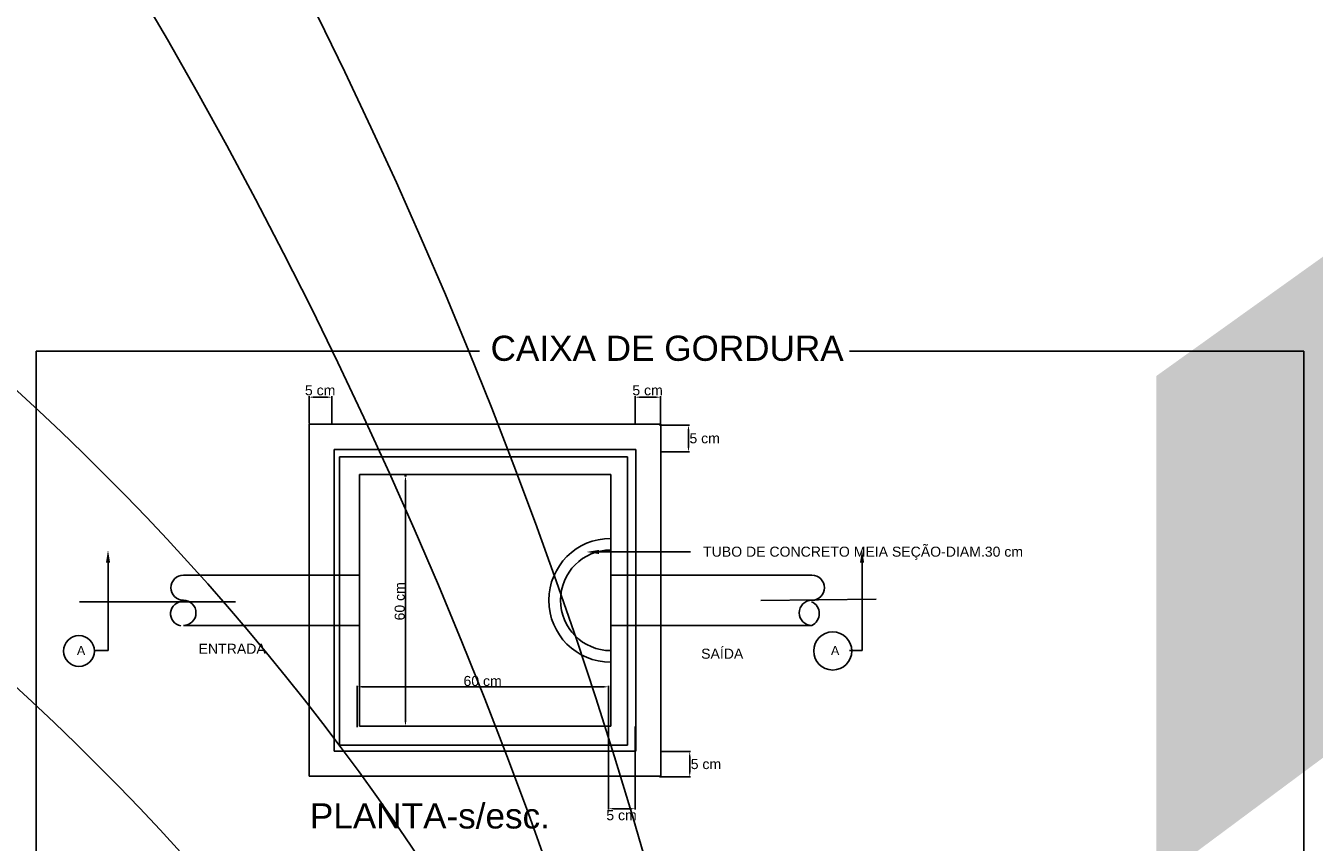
# Model space of a CAD drawing. Header units: millimetres. Extents: x -27714 to -5776, y 5810 to 9208.
# Tile 211 of 256: x -25507 to -25199, y 7416 to 7611. Entities that reach past the tile are written whole.
import ezdxf
from ezdxf.enums import TextEntityAlignment as Align

# ---------------------------------------------------------------- set-up
doc = ezdxf.new("R2010")
doc.units = ezdxf.units.MM
for name, color, linetype in [('P-CONTORNO', 4, 'Continuous'), ('P-COTAS', 2, 'Continuous'), ('P-TEXTOS', 7, 'Continuous'), ('P-TITULO', 5, 'Continuous'), ('TEXTO', 7, 'Continuous'), ('TEXTO @ 100', 7, 'Continuous'), ('TEXTO @ 200', 7, 'Continuous')]:
    doc.layers.add(name, color=color, linetype=linetype)
doc.styles.add('5', font='arial.ttf', dxfattribs={"height": 5})
doc.styles.add('Arial', font='arial.ttf')

# ---------------------------------------------------------------- blocks, each defined once
blk = doc.blocks.new('SIMBOLO NOMENCLATURA')
at = {"linetype": 'Continuous'}
blk.add_circle((-30, 0), 30, dxfattribs=at)
blk = doc.blocks.new('*U147')
at = {"layer": 'TEXTO @ 100', "linetype": 'Continuous', "xscale": 20, "yscale": 20, "zscale": 20}
blk.add_blockref('SIMBOLO NOMENCLATURA', (-25314.23, 7009.92), dxfattribs=at)
at = {"layer": 'TEXTO @ 200', "linetype": 'Continuous', "xscale": 40, "yscale": 40, "zscale": 40}
blk.add_blockref('SIMBOLO NOMENCLATURA', (-25314.23, 7009.92), dxfattribs=at)
blk = doc.blocks.new('*U151')
at = {"layer": 'TEXTO @ 100', "linetype": 'Continuous', "xscale": 20, "yscale": 20, "zscale": 20}
blk.add_blockref('SIMBOLO NOMENCLATURA', (-25312.56, 7079.25), dxfattribs=at)
at = {"layer": 'TEXTO @ 200', "linetype": 'Continuous', "xscale": 40, "yscale": 40, "zscale": 40}
blk.add_blockref('SIMBOLO NOMENCLATURA', (-25312.56, 7079.25), dxfattribs=at)
blk = doc.blocks.new('*U155')
at = {"layer": 'TEXTO @ 200', "linetype": 'Continuous', "xscale": 40, "yscale": 40, "zscale": 40}
blk.add_blockref('SIMBOLO NOMENCLATURA', (-23654.53, 7584.98), dxfattribs=at)
blk = doc.blocks.new('*U159')
at = {"layer": 'TEXTO @ 200', "linetype": 'Continuous', "xscale": 40, "yscale": 40, "zscale": 40}
blk.add_blockref('SIMBOLO NOMENCLATURA', (-23783.07, 7189.49), dxfattribs=at)
blk = doc.blocks.new('*U162')
at = {"layer": 'TEXTO @ 200', "style": '5'}
blk.add_text('1', height=1000, dxfattribs=at).set_placement((-24983.07, 7189.49), align=Align.MIDDLE_CENTER)

msp = doc.modelspace()

# ---------------------------------------------------------------- hatches: boundary and pattern name
at = {"linetype": 'Continuous'}
for points in [[(-25438.2305, 7522.0773), (-25438.2305, 7521.6777), (-25439.4305, 7521.8769)], [(-25435.1777, 7522.0773), (-25435.1777, 7521.6777), (-25433.9777, 7521.8769)], [(-25360.3805, 7522.0773), (-25360.3805, 7521.6777), (-25361.5805, 7521.8769)], [(-25356.7229, 7522.0773), (-25356.7229, 7521.6777), (-25355.5229, 7521.8769)], [(-25349.0585, 7514.0037), (-25348.6577, 7514.0037), (-25348.8581, 7515.2037)], [(-25349.0585, 7510.0389), (-25348.6577, 7510.0389), (-25348.8581, 7508.8389)], [(-25416.6089, 7501.8849), (-25416.2093, 7501.8849), (-25416.4085, 7503.0849)], [(-25426.7201, 7452.9717), (-25426.7201, 7452.5709), (-25427.9201, 7452.7713)], [(-25369.1417, 7452.9717), (-25369.1417, 7452.5709), (-25367.9417, 7452.7713)], [(-25416.6089, 7444.5753), (-25416.2093, 7444.5753), (-25416.4085, 7443.3753)], [(-25348.7549, 7436.1081), (-25348.3553, 7436.1081), (-25348.5557, 7437.3081)], [(-25348.7549, 7432.4457), (-25348.3553, 7432.4457), (-25348.5557, 7431.2457)], [(-25366.7417, 7423.8741), (-25366.7417, 7423.4745), (-25367.9417, 7423.6737)], [(-25362.7805, 7423.8741), (-25362.7805, 7423.4745), (-25361.5805, 7423.6737)]]:
    msp.add_hatch(color=256, dxfattribs=at).paths.add_polyline_path(points)
at = {"layer": 'P-TEXTOS', "linetype": 'Continuous'}
for points in [[(-25487.9129, 7482.4065), (-25486.9133, 7482.4065), (-25487.4137, 7485.4065)], [(-25370.1941, 7484.4453), (-25370.1941, 7485.4449), (-25373.1941, 7484.9445)], [(-25307.9129, 7482.4065), (-25306.9133, 7482.4065), (-25307.4137, 7485.4065)]]:
    msp.add_hatch(color=256, dxfattribs=at).paths.add_polyline_path(points)

# ---------------------------------------------------------------- linework, layer by layer
at = {"linetype": 'Continuous'}
for p, q in [((-25439.4305, 7515.5877), (-25439.4305, 7522.0929)), ((-25438.2305, 7521.8769), (-25435.1777, 7521.8769)), ((-25433.9777, 7515.5877), (-25433.9777, 7522.0929)), ((-25361.5805, 7515.5877), (-25361.5805, 7522.0929)), ((-25360.3805, 7521.8769), (-25356.7229, 7521.8769)), ((-25355.5229, 7515.2841), (-25355.5229, 7522.0929)), ((-25355.7509, 7515.2037), (-25348.6421, 7515.2037)), ((-25348.8581, 7514.0037), (-25348.8581, 7510.0389)), ((-25355.4473, 7508.8389), (-25348.6421, 7508.8389)), ((-25416.6365, 7503.0849), (-25416.1925, 7503.0849)), ((-25416.4085, 7444.5753), (-25416.4085, 7501.8849)), ((-25427.9201, 7443.1473), (-25427.9201, 7452.9873)), ((-25426.7201, 7452.7713), (-25369.1417, 7452.7713)), ((-25367.9417, 7443.4497), (-25367.9417, 7452.9873)), ((-25417.5449, 7443.3753), (-25416.1925, 7443.3753)), ((-25367.9417, 7443.2997), (-25367.9417, 7423.4577)), ((-25361.5805, 7443.2997), (-25361.5805, 7423.4577)), ((-25355.4473, 7437.3081), (-25348.3397, 7437.3081)), ((-25348.5557, 7436.1081), (-25348.5557, 7432.4457)), ((-25355.7509, 7431.2457), (-25348.3397, 7431.2457)), ((-25366.7417, 7423.6737), (-25362.7805, 7423.6737))]:
    msp.add_line(p, q, dxfattribs=at)
at = {"layer": 'P-CONTORNO'}
for p, q in [((-25439.4137, 7515.4065), (-25439.4137, 7431.4065)), ((-25355.4137, 7515.4065), (-25439.4137, 7515.4065)), ((-25355.4137, 7431.4065), (-25355.4137, 7515.4065)), ((-25433.4137, 7509.4065), (-25433.4137, 7437.4065)), ((-25361.4137, 7509.4065), (-25433.4137, 7509.4065)), ((-25361.4137, 7437.4065), (-25361.4137, 7509.4065)), ((-25432.1609, 7507.6317), (-25432.1609, 7438.8285)), ((-25363.3985, 7507.6317), (-25432.1609, 7507.6317)), ((-25363.3985, 7438.8285), (-25363.3985, 7507.6317)), ((-25427.4137, 7503.4065), (-25427.4137, 7443.4065)), ((-25367.4137, 7503.4065), (-25427.4137, 7503.4065)), ((-25367.4137, 7443.4065), (-25367.4137, 7503.4065)), ((-25427.4137, 7479.4065), (-25469.4137, 7479.4065)), ((-25367.4137, 7479.4065), (-25319.4137, 7479.4065)), ((-25469.4137, 7467.4065), (-25427.4137, 7467.4065)), ((-25319.4137, 7467.4065), (-25367.4137, 7467.4065)), ((-25427.4137, 7443.4065), (-25367.4137, 7443.4065)), ((-25433.4137, 7437.4065), (-25361.4137, 7437.4065)), ((-25432.1609, 7438.8285), (-25363.3985, 7438.8285)), ((-25439.4137, 7431.4065), (-25355.4137, 7431.4065))]:
    msp.add_line(p, q, dxfattribs=at)
msp.add_lwpolyline([(-25310.4077, 7532.8233), (-25201.9793, 7532.8233), (-25201.9793, 7171.3965), (-25504.5485, 7171.3965), (-25504.5485, 7532.8233), (-25398.7649, 7532.8233)], dxfattribs=at)
for centre, radius, start, end in [((-25367.4137, 7473.4065), 14.7656, 90, 270), ((-25367.4137, 7473.4065), 12, 90, 270), ((-25469.4137, 7476.4065), 3, 90, 270), ((-25319.4137, 7476.4065), 3, 270, 90), ((-25469.5877, 7470.1857), 2.8984, 86.6595, 261.33), ((-25469.4137, 7470.4065), 3, 270, 90), ((-25319.4137, 7470.4065), 3, 90, 270), ((-25320.7517, 7470.2277), 3.1234, 295.374, 65.8726)]:
    msp.add_arc(centre, radius, start, end, dxfattribs=at)
at = {"layer": 'P-TEXTOS'}
for p, q in [((-25370.1941, 7484.9445), (-25348.3577, 7484.9445)), ((-25487.4137, 7482.4065), (-25487.4137, 7461.4065)), ((-25307.4137, 7482.4065), (-25307.4137, 7461.4065)), ((-25457.0009, 7473.0729), (-25494.2597, 7473.0729)), ((-25331.5925, 7473.3765), (-25304.0261, 7473.6789)), ((-25487.4137, 7461.4065), (-25490.4137, 7461.4065)), ((-25307.4137, 7461.4065), (-25310.4137, 7461.4065))]:
    msp.add_line(p, q, dxfattribs=at)
for centre, radius in [((-25494.3473, 7461.3033), 3.6848), ((-25314.4217, 7461.3141), 4.5438)]:
    msp.add_circle(centre, radius, dxfattribs=at)

# ---------------------------------------------------------------- block references
at = {"layer": 'TEXTO'}
for name in ['*U155', '*U159', '*U151', '*U147', '*U162']:
    msp.add_blockref(name, (0, 0), dxfattribs=at)

# ---------------------------------------------------------------- texts
at = {"layer": 'P-COTAS', "char_height": 2.4, "attachment_point": 7, "line_spacing_factor": 0.798, "style": 'Arial'}
for s, insert, width in [('5 cm', (-25440.4085, 7522.2957), 14.531707), ('5 cm', (-25362.2561, 7522.2957), 14.531707), ('5 cm', (-25348.6193, 7510.8417), 14.531707), ('60 cm', (-25402.5617, 7452.9249), 18.259756), ('5 cm', (-25348.3169, 7433.0973), 14.531707), ('5 cm', (-25368.4661, 7420.8957), 14.531707)]:
    msp.add_mtext(s, dxfattribs=dict(at, insert=insert, width=width))
at = {"layer": 'P-COTAS', "insert": (-25416.5621, 7468.5993), "char_height": 2.4, "width": 18.259756, "attachment_point": 7, "rotation": 90.00021, "line_spacing_factor": 0.798, "style": 'Arial'}
msp.add_mtext('60 cm', dxfattribs=at)
at = {"layer": 'P-TEXTOS', "attachment_point": 7, "line_spacing_factor": 0.798, "style": 'Arial'}
for s, insert, char_height, width in [('TUBO DE CONCRETO MEIA SEÇÃO-DIAM.30 cm', (-25345.3577, 7483.0725), 2.4, 152.784146), ('A', (-25494.8537, 7460.3265), 2.16, 4.026951), ('ENTRADA', (-25465.7849, 7460.6457), 2.4, 32.052439), ('SAÍDA', (-25345.8293, 7459.4337), 2.4, 20.129268), ('A', (-25314.8537, 7460.3265), 2.16, 4.026951)]:
    msp.add_mtext(s, dxfattribs=dict(at, insert=insert, char_height=char_height, width=width))
at = {"layer": 'P-TITULO', "char_height": 6, "attachment_point": 7, "line_spacing_factor": 0.798, "style": 'Arial'}
for s, insert, width in [('CAIXA DE GORDURA', (-25396.0937, 7530.4653), 168.640244), ('PLANTA-s/esc.', (-25439.2205, 7418.8713), 114.603659)]:
    msp.add_mtext(s, dxfattribs=dict(at, insert=insert, width=width))

doc.saveas('drawing.dxf')
